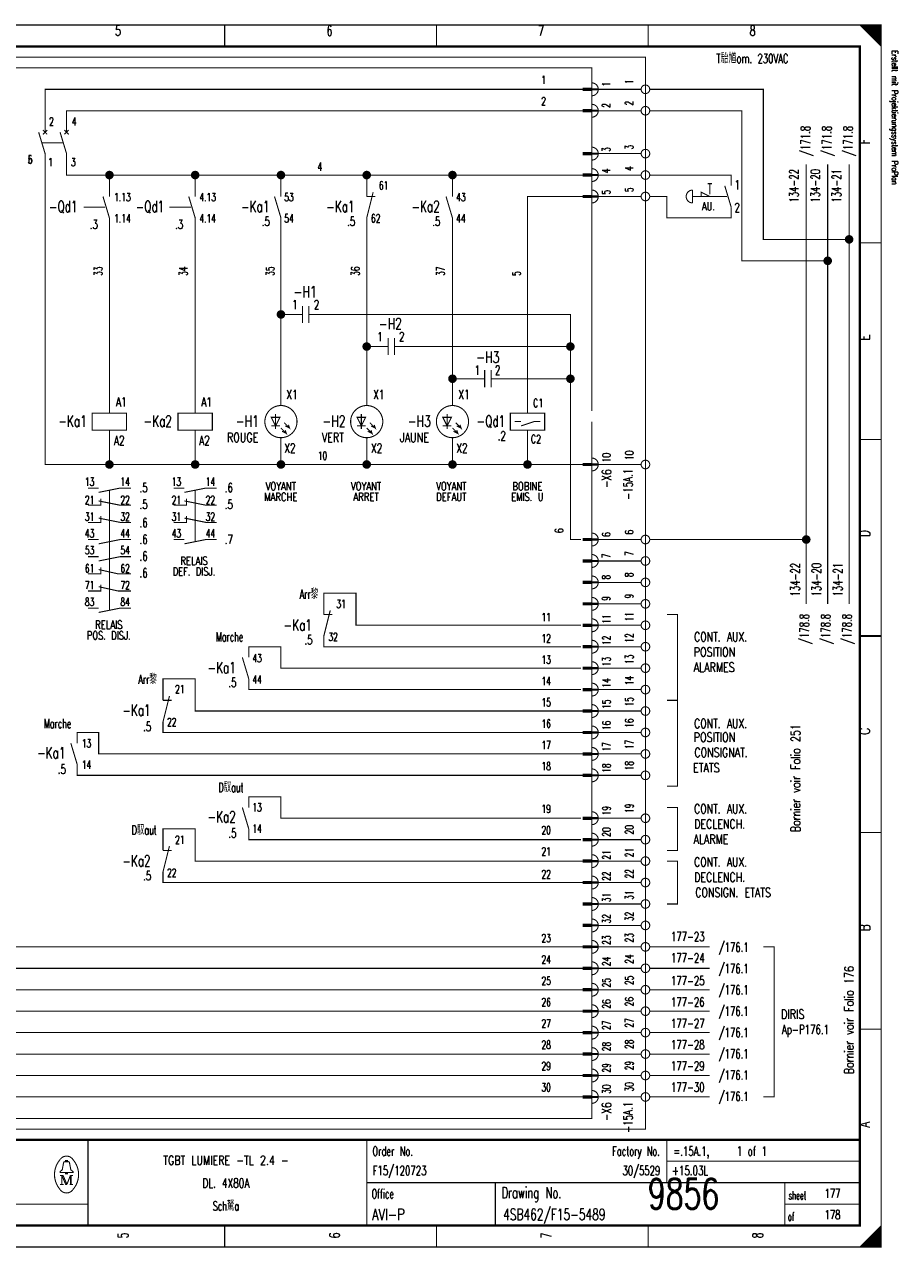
# Model space of a CAD drawing. Extents: x -1 to 409, y 0 to 286.
# Tile 2 of 2: x 205 to 409, y 0 to 285. Entities that reach past the tile are written whole.
import ezdxf
from ezdxf.enums import TextEntityAlignment as Align

# ---------------------------------------------------------------- set-up
doc = ezdxf.new("R2010")
doc.units = 0
doc.header["$MEASUREMENT"] = 0
doc.linetypes.add('GESTRICHELT', pattern=[3.75, 3, -0.75])
doc.layers.get('0').update_dxf_attribs({"color": 9, "linetype": 'CONTINUOUS'})
doc.layers.add('0L', color=7, linetype='CONTINUOUS')
doc.styles.get("Standard").update_dxf_attribs({"font": 'TXT', "bigfont": 'TXT'})

# ---------------------------------------------------------------- blocks, each defined once
blk = doc.blocks.new('BCIRCLE_FILLED')
at = {"color": 0, "linetype": 'Continuous', "const_width": 1, "flags": 128}
blk.add_lwpolyline([(0.5, 0, 1), (-0.5, 0, 1)], format="xyb", close=True, dxfattribs=at)

msp = doc.modelspace()

# ---------------------------------------------------------------- linework, layer by layer
at = {"color": 0, "const_width": 0.25, "flags": 128}
for points in [[(0, 142.5), (0, 285), (405, 285), (405, 0), (0, 0), (0, 142.5)], [(400, 285), (405, 280), (404.75, 280.25), (404.75, 285), (404.5, 285), (404.5, 280.5), (404.25, 280.75), (404.25, 285), (404, 285), (404, 281), (403.75, 281.25), (403.75, 285), (403.5, 285), (403.5, 281.5), (403.25, 281.75)], [(401.5, 283.5), (401.5, 285), (401.25, 285), (401.25, 283.75), (401, 284), (401, 285), (400.75, 285), (400.75, 284.25), (400.5, 284.5), (400.5, 285), (400.25, 285), (400.25, 284.75)], [(403.25, 281.75), (403.25, 285), (403, 285), (403, 282), (402.75, 282.25), (402.75, 285), (402.5, 285), (402.5, 282.5), (402.25, 282.75), (402.25, 285), (402, 285), (402, 283), (401.75, 283.25), (401.75, 285), (401.5, 285)], [(210, 260), (210, 270), (335.5, 270)], [(349, 270), (339, 270)], [(397.5, 235), (377.5, 235), (377.5, 270), (351, 270)], [(215, 260), (215, 265), (335.5, 265)], [(349, 265), (339, 265)], [(392.5, 230), (372.5, 230), (372.5, 265), (351, 265)], [(225, 182.5), (210, 182.5), (210, 255)], [(225, 250), (215, 250), (215, 255)], [(349, 255), (339, 255)], [(387.5, 150), (387.5, 252.5)], [(392.5, 150), (392.5, 252.5)], [(397.5, 150), (397.5, 252.5)], [(225, 245), (225, 250), (245, 250)], [(245, 245), (245, 250), (265, 250)], [(265, 245), (265, 250), (285, 250)], [(285, 245), (285, 250), (305, 250)], [(305, 245), (305, 250), (335.5, 250)], [(349, 250), (339, 250)], [(363, 245), (363, 246), (365, 245)], [(322.5, 194.5), (322.5, 245), (335.5, 245)], [(349, 245), (339, 245)], [(225, 194.5), (225, 240)], [(245, 194.5), (245, 240)], [(265, 196.25), (265, 240)], [(285, 196.25), (285, 240)], [(305, 196.25), (305, 240)], [(267, 217.5), (265, 217.5)], [(294.5, 210), (332.5, 210), (332.5, 217.5), (274.5, 217.5)], [(287, 210), (285, 210)], [(317, 202.5), (332.5, 202.5), (332.5, 210)], [(335.5, 55), (187.5, 55), (187.5, 207.5)], [(335.5, 60), (192.5, 60), (192.5, 207.5)], [(335.5, 65), (197.5, 65), (197.5, 207.5)], [(335.5, 70), (202.5, 70), (202.5, 207.5)], [(309.5, 202.5), (305, 202.5)], [(335, 165), (332.5, 165), (332.5, 202.5)], [(322.5, 194.5), (326.5, 194.5), (326.5, 190.5), (318.5, 190.5), (318.5, 194.5), (322.5, 194.5)], [(264.75, 193.5), (262.75, 193.5), (263.75, 191.5), (264.75, 193.5)], [(265, 191), (266.25, 189.75), (266, 190.5), (266.25, 189.75), (265.25, 190.25)], [(265.75, 192.25), (267, 191), (266.75, 191.75), (267, 191), (266, 191.5)], [(284.75, 193.5), (282.75, 193.5), (283.75, 191.5), (284.75, 193.5)], [(285, 191), (286.25, 189.75), (286, 190.5), (286.25, 189.75), (285.25, 190.25)], [(285.75, 192.25), (287, 191), (286.75, 191.75), (287, 191), (286, 191.5)], [(304.75, 193.5), (302.75, 193.5), (303.75, 191.5), (304.75, 193.5)], [(305, 191), (306.25, 189.75), (306, 190.5), (306.25, 189.75), (305.25, 190.25)], [(305.75, 192.25), (307, 191), (306.75, 191.75), (307, 191), (306, 191.5)], [(321, 191.5), (324, 192.5), (325.5, 192.5)], [(245, 182.5), (225, 182.5), (225, 190.5)], [(265, 182.5), (245, 182.5), (245, 190.5)], [(285, 182.5), (265, 182.5), (265, 188.75)], [(305, 182.5), (285, 182.5), (285, 188.75)], [(322.5, 182.5), (305, 182.5), (305, 188.75)], [(335.5, 182.5), (322.5, 182.5), (322.5, 190.5)], [(349, 182.5), (339, 182.5)], [(222.5, 176), (227.5, 177), (230, 177)], [(242.5, 176), (247.5, 177), (250, 177)], [(335.5, 50), (172.5, 50), (172.5, 175), (103, 175)], [(220, 173), (223, 173), (223, 174.5)], [(222.5, 174), (227.5, 173), (230, 173)], [(240, 173), (243, 173), (243, 174.5)], [(242.5, 174), (247.5, 173), (250, 173)], [(220, 169), (223, 169), (223, 170.5)], [(222.5, 170), (227.5, 169), (230, 169)], [(240, 169), (243, 169), (243, 170.5)], [(242.5, 170), (247.5, 169), (250, 169)], [(222.5, 164), (227.5, 165), (230, 165)], [(242.5, 164), (247.5, 165), (250, 165)], [(349, 165), (339, 165)], [(387.5, 165), (351, 165)], [(222.5, 160), (227.5, 161), (230, 161)], [(349, 160), (339, 160)], [(220, 157), (223, 157), (223, 158.5)], [(222.5, 158), (227, 157), (230, 157)], [(335.5, 45), (167.5, 45), (167.5, 155), (108, 155)], [(220, 153), (223, 153), (223, 154.5)], [(222.5, 154), (227, 153), (230, 153)], [(349, 155), (339, 155)], [(335, 145), (282.5, 145), (282.5, 152.5), (275, 152.5), (275, 147.5)], [(222.5, 148), (227.5, 149), (230, 149)], [(349, 150), (339, 150)], [(355, 127.5), (357.5, 127.5), (357.5, 147.5), (355, 147.5)], [(335, 140), (275, 140), (275, 142.5)], [(349, 145), (339, 145)], [(335, 135), (265, 135), (265, 140), (257.5, 140), (257.5, 137.5)], [(349, 140), (339, 140)], [(335.5, 40), (162.5, 40), (162.5, 135), (113, 135)], [(349, 135), (339, 135)], [(335.5, 125), (245, 125), (245, 132.5), (237.5, 132.5), (237.5, 127.5)], [(335, 130), (257.5, 130), (257.5, 132.5)], [(349, 130), (339, 130)], [(355, 127.5), (357.5, 127.5), (357.5, 107.5), (355, 107.5)], [(349, 125), (339, 125)], [(335.5, 35), (157.5, 35), (157.5, 120), (125, 120)], [(335.5, 115), (222.5, 115), (222.5, 120), (217.5, 120), (217.5, 117.5)], [(335.5, 120), (237.5, 120), (237.5, 122.5)], [(349, 120), (339, 120)], [(349, 115), (339, 115)], [(335.5, 110), (217.5, 110), (217.5, 112.5)], [(349, 110), (339, 110)], [(335, 100), (265, 100), (265, 105), (257.5, 105), (257.5, 102.5)], [(349, 100), (339, 100)], [(355, 102.5), (357.5, 102.5), (357.5, 92.5), (355, 92.5)], [(335.5, 90), (245, 90), (245, 97.5), (237.5, 97.5), (237.5, 92.5)], [(335, 95), (257.5, 95), (257.5, 97.5)], [(349, 95), (339, 95)], [(349, 90), (339, 90)], [(355, 90), (357.5, 90), (357.5, 80), (355, 80)], [(335.5, 85), (237.5, 85), (237.5, 87.5)], [(349, 85), (339, 85)], [(349, 80), (339, 80)], [(349, 75), (339, 75)], [(349, 70), (339, 70)], [(365, 70), (351, 70)], [(377.5, 70), (380, 70), (380, 35), (377.5, 35)], [(349, 65), (339, 65)], [(365, 65), (351, 65)], [(349, 60), (339, 60)], [(365, 60), (351, 60)], [(349, 55), (339, 55)], [(365, 55), (351, 55)], [(349, 50), (339, 50)], [(365, 50), (351, 50)], [(349, 45), (339, 45)], [(365, 45), (351, 45)], [(349, 40), (339, 40)], [(365, 40), (351, 40)], [(349, 35), (339, 35)], [(365, 35), (351, 35)], [(214.8, 19.9), (214.8, 20.2), (215.2, 20.2), (215.2, 19.9)], [(214.8, 17.4), (213.5, 17.4), (213.5, 17.6), (214, 18), (214.3, 19.6)], [(215.2, 17.4), (216.5, 17.4), (216.5, 17.6), (216, 18), (215.7, 19.6)], [(213.9, 16.7), (213.9, 14.6), (213.5, 14.6)], [(213.9, 16.7), (214.8, 14.6), (215.1, 14.6)], [(403, 0), (403, 3), (402.75, 2.75), (402.75, 0), (402.5, 0), (402.5, 2.5), (402.25, 2.25), (402.25, 0), (402, 0), (402, 2), (401.75, 1.75), (401.75, 0), (401.5, 0), (401.5, 1.5), (401.25, 1.25)], [(404.75, 4.75), (404.75, 0), (404.5, 0), (404.5, 4.5), (404.25, 4.25), (404.25, 0), (404, 0), (404, 4), (403.75, 3.75), (403.75, 0), (403.5, 0), (403.5, 3.5), (403.25, 3.25), (403.25, 0), (403, 0)], [(401.25, 1.25), (401.25, 0), (401, 0), (401, 1), (400.75, 0.75), (400.75, 0), (400.5, 0), (400.5, 0.5), (400.25, 0.25), (400.25, 0)]]:
    msp.add_lwpolyline(points, dxfattribs=at)
at = {"color": 0, "flags": 128}
for points, const_width in [([(0, 285), (405, 285), (405, 0), (0, 0)], 0.25), ([(5, 280), (400, 280), (400, 5), (5, 5)], 0.5), ([(5, 280), (400, 280), (400, 5), (5, 5)], 0.25), ([(337.5, 269.75), (335.5, 269.75), (335.5, 270.25), (337.5, 270.25)], 0.25), ([(337.5, 264.75), (335.5, 264.75), (335.5, 265.25), (337.5, 265.25)], 0.25), ([(337.5, 254.75), (335.5, 254.75), (335.5, 255.25), (337.5, 255.25)], 0.25), ([(337.5, 249.75), (335.5, 249.75), (335.5, 250.25), (337.5, 250.25)], 0.25), ([(337.5, 244.75), (335.5, 244.75), (335.5, 245.25), (337.5, 245.25)], 0.25), ([(221, 190.5), (229, 190.5), (229, 194.5), (221, 194.5)], 0.25), ([(241, 190.5), (249, 190.5), (249, 194.5), (241, 194.5)], 0.25), ([(337.5, 182.25), (335.5, 182.25), (335.5, 182.75), (337.5, 182.75)], 0.25), ([(337.5, 164.75), (335.5, 164.75), (335.5, 165.25), (337.5, 165.25)], 0.25), ([(337.5, 159.75), (335.5, 159.75), (335.5, 160.25), (337.5, 160.25)], 0.25), ([(337.5, 154.75), (335.5, 154.75), (335.5, 155.25), (337.5, 155.25)], 0.25), ([(337.5, 149.75), (335.5, 149.75), (335.5, 150.25), (337.5, 150.25)], 0.25), ([(337.5, 144.75), (335.5, 144.75), (335.5, 145.25), (337.5, 145.25)], 0.25), ([(337.5, 139.75), (335.5, 139.75), (335.5, 140.25), (337.5, 140.25)], 0.25), ([(337.5, 134.75), (335.5, 134.75), (335.5, 135.25), (337.5, 135.25)], 0.25), ([(337.5, 129.75), (335.5, 129.75), (335.5, 130.25), (337.5, 130.25)], 0.25), ([(337.5, 124.75), (335.5, 124.75), (335.5, 125.25), (337.5, 125.25)], 0.25), ([(337.5, 119.75), (335.5, 119.75), (335.5, 120.25), (337.5, 120.25)], 0.25), ([(337.5, 114.75), (335.5, 114.75), (335.5, 115.25), (337.5, 115.25)], 0.25), ([(337.5, 109.75), (335.5, 109.75), (335.5, 110.25), (337.5, 110.25)], 0.25), ([(337.5, 99.75), (335.5, 99.75), (335.5, 100.25), (337.5, 100.25)], 0.25), ([(337.5, 94.75), (335.5, 94.75), (335.5, 95.25), (337.5, 95.25)], 0.25), ([(337.5, 89.75), (335.5, 89.75), (335.5, 90.25), (337.5, 90.25)], 0.25), ([(337.5, 84.75), (335.5, 84.75), (335.5, 85.25), (337.5, 85.25)], 0.25), ([(337.5, 79.75), (335.5, 79.75), (335.5, 80.25), (337.5, 80.25)], 0.25), ([(337.5, 74.75), (335.5, 74.75), (335.5, 75.25), (337.5, 75.25)], 0.25), ([(337.5, 69.75), (335.5, 69.75), (335.5, 70.25), (337.5, 70.25)], 0.25), ([(337.5, 64.75), (335.5, 64.75), (335.5, 65.25), (337.5, 65.25)], 0.25), ([(337.5, 59.75), (335.5, 59.75), (335.5, 60.25), (337.5, 60.25)], 0.25), ([(337.5, 54.75), (335.5, 54.75), (335.5, 55.25), (337.5, 55.25)], 0.25), ([(337.5, 49.75), (335.5, 49.75), (335.5, 50.25), (337.5, 50.25)], 0.25), ([(337.5, 44.75), (335.5, 44.75), (335.5, 45.25), (337.5, 45.25)], 0.25), ([(337.5, 39.75), (335.5, 39.75), (335.5, 40.25), (337.5, 40.25)], 0.25), ([(337.5, 34.75), (335.5, 34.75), (335.5, 35.25), (337.5, 35.25)], 0.25), ([(214.8, 17.4), (215.2, 17.4), (215.2, 17.1), (214.8, 17.1)], 0.25)]:
    msp.add_lwpolyline(points, close=True, dxfattribs=dict(at, const_width=const_width))
at = {"color": 0}
for points, const_width in [([(251.875, 285), (251.875, 280)], 0.25), ([(301.25, 285), (301.25, 280)], 0.25), ([(350.625, 285), (350.625, 280)], 0.25), ([(335.5, 270), (337.5, 270)], 0.25), ([(335.5, 265), (337.5, 265)], 0.25), ([(208.5, 260), (210, 255)], 0.25), ([(210.5, 260.5), (209.5, 259.5)], 0.25), ([(209.5, 260.5), (210.5, 259.5)], 0.25), ([(213.5, 260), (215, 255)], 0.25), ([(215.5, 260.5), (214.5, 259.5)], 0.25), ([(214.5, 260.5), (215.5, 259.5)], 0.25), ([(335.5, 255), (337.5, 255)], 0.25), ([(335.5, 250), (337.5, 250)], 0.25), ([(286.5, 246), (285, 240)], 0.25), ([(361, 246.5), (361, 243.5)], 0.25), ([(364.5, 248), (365.5, 248)], 0.25), ([(368.5, 247.5), (370, 242.5)], 0.25), ([(223.5, 245), (225, 240)], 0.25), ([(243.5, 245), (245, 240)], 0.25), ([(263.5, 245), (265, 240)], 0.25), ([(285, 245), (287, 245)], 0.25), ([(303.5, 245), (305, 240)], 0.25), ([(335.5, 245), (337.5, 245)], 0.25), ([(405, 234.167), (400, 234.167)], 0.25), ([(270, 217.5), (267, 217.5)], 0.25), ([(270, 219.5), (270, 215.5)], 0.25), ([(271.5, 219.5), (271.5, 215.5)], 0.25), ([(271.5, 217.5), (274.5, 217.5)], 0.25), ([(290, 212), (290, 208)], 0.25), ([(291.5, 212), (291.5, 208)], 0.25), ([(290, 210), (287, 210)], 0.25), ([(291.5, 210), (294.5, 210)], 0.25), ([(312.5, 202.5), (309.5, 202.5)], 0.25), ([(312.5, 204.5), (312.5, 200.5)], 0.25), ([(314, 204.5), (314, 200.5)], 0.25), ([(314, 202.5), (317, 202.5)], 0.25), ([(263.75, 194.25), (263.75, 190.75)], 0.25), ([(283.75, 194.25), (283.75, 190.75)], 0.25), ([(303.75, 194.25), (303.75, 190.75)], 0.25), ([(262.75, 191.5), (264.75, 191.5)], 0.25), ([(282.75, 191.5), (284.75, 191.5)], 0.25), ([(302.75, 191.5), (304.75, 191.5)], 0.25), ([(319.5, 192.5), (321, 192.5)], 0.25), ([(405, 188.334), (400, 188.334)], 0.25), ([(335.5, 182.5), (337.5, 182.5)], 0.25), ([(220, 177), (222.5, 177)], 0.25), ([(240, 177), (242.5, 177)], 0.25), ([(220, 165), (222.5, 165)], 0.25), ([(240, 165), (242.5, 165)], 0.25), ([(335.5, 165), (337.5, 165)], 0.25), ([(220, 161), (222.5, 161)], 0.25), ([(335.5, 160), (337.5, 160)], 0.25), ([(335.5, 155), (337.5, 155)], 0.25), ([(220, 149), (222.5, 149)], 0.25), ([(276.5, 148.5), (275, 142.5)], 0.25), ([(335.5, 150), (337.5, 150)], 0.25), ([(275, 147.5), (277, 147.5)], 0.25), ([(335.5, 145), (337.5, 145)], 0.25), ([(400, 142.5), (405, 142.5)], 0.5), ([(405, 142.5), (400, 142.5)], 0.25), ([(335.5, 140), (337.5, 140)], 0.25), ([(256, 137.5), (257.5, 132.5)], 0.25), ([(335.5, 135), (337.5, 135)], 0.25), ([(239, 128.5), (237.5, 122.5)], 0.25), ([(335.5, 130), (337.5, 130)], 0.25), ([(237.5, 127.5), (239.5, 127.5)], 0.25), ([(335.5, 125), (337.5, 125)], 0.25), ([(335.5, 120), (337.5, 120)], 0.25), ([(216, 117.5), (217.5, 112.5)], 0.25), ([(335.5, 115), (337.5, 115)], 0.25), ([(335.5, 110), (337.5, 110)], 0.25), ([(256, 102.5), (257.5, 97.5)], 0.25), ([(335.5, 100), (337.5, 100)], 0.25), ([(335.5, 95), (337.5, 95)], 0.25), ([(405, 96.667), (400, 96.667)], 0.25), ([(239, 93.5), (237.5, 87.5)], 0.25), ([(237.5, 92.5), (239.5, 92.5)], 0.25), ([(335.5, 90), (337.5, 90)], 0.25), ([(335.5, 85), (337.5, 85)], 0.25), ([(335.5, 80), (337.5, 80)], 0.25), ([(335.5, 75), (337.5, 75)], 0.25), ([(335.5, 70), (337.5, 70)], 0.25), ([(335.5, 65), (337.5, 65)], 0.25), ([(335.5, 60), (337.5, 60)], 0.25), ([(335.5, 55), (337.5, 55)], 0.25), ([(335.5, 50), (337.5, 50)], 0.25), ([(405, 50.834), (400, 50.834)], 0.25), ([(335.5, 45), (337.5, 45)], 0.25), ([(335.5, 40), (337.5, 40)], 0.25), ([(335.5, 35), (337.5, 35)], 0.25), ([(400, 25), (5, 25)], 0.5), ([(220, 25), (220, 5)], 0.25), ([(285, 25), (285, 5)], 0.25), ([(355, 25), (355, 15)], 0.25), ([(214.6, 19.9), (215.5, 19.9)], 0.25), ([(355, 20), (400, 20)], 0.25), ([(213.5, 16.7), (214.2, 16.7)], 0.25), ([(213.9, 14.6), (214.3, 14.6)], 0.25), ([(214.2, 16.7), (215.1, 14.6)], 0.25), ([(215.1, 14.6), (215.9, 16.7)], 0.25), ([(216.5, 14.6), (215.7, 14.6)], 0.25), ([(215.9, 14.6), (215.9, 16.7)], 0.25), ([(215.9, 16.7), (216.5, 16.7)], 0.25), ([(216.1, 16.7), (216.1, 14.6)], 0.25), ([(285, 15), (400, 15)], 0.25), ([(315, 15), (315, 5)], 0.25), ([(382.5, 15), (382.5, 5)], 0.25), ([(5, 10), (220, 10)], 0.25), ([(382.5, 10), (400, 10)], 0.25), ([(251.875, 0), (251.875, 5)], 0.25), ([(301.25, 0), (301.25, 5)], 0.25), ([(350.625, 0), (350.625, 5)], 0.25), ([(405, 5), (400, 0)], 0.25)]:
    msp.add_lwpolyline(points, dxfattribs=dict(at, const_width=const_width))
at = {"color": 0, "linetype": 'GESTRICHELT', "const_width": 0.25, "flags": 128}
for points in [[(67.5, 277.5), (350, 277.5), (350, 27.5), (125, 27.5), (125, 65), (67.5, 65), (67.5, 277.5)], [(70, 250), (150, 250), (150, 275), (337.5, 275), (337.5, 225)], [(337.5, 192.5), (337.5, 30), (150, 30), (150, 82.5), (70, 82.5), (70, 250)], [(370, 247.5), (370, 250), (351, 250)], [(370, 242.5), (370, 240), (355, 240), (355, 245), (351, 245)]]:
    msp.add_lwpolyline(points, dxfattribs=at)
at = {"color": 0, "const_width": 0.25, "flags": 128}
for points in [[(337.5, 268.5, 1), (337.5, 271.5, 1)], [(337.5, 263.5, 1), (337.5, 266.5, 1)], [(337.5, 253.5, 1), (337.5, 256.5, 1)], [(337.5, 248.5, 1), (337.5, 251.5, 1)], [(337.5, 243.5, 1), (337.5, 246.5, 1)], [(361, 246.5, 1), (361, 243.5, 1)], [(337.5, 181, 1), (337.5, 184, 1)], [(337.5, 163.5, 1), (337.5, 166.5, 1)], [(337.5, 158.5, 1), (337.5, 161.5, 1)], [(337.5, 153.5, 1), (337.5, 156.5, 1)], [(337.5, 148.5, 1), (337.5, 151.5, 1)], [(337.5, 143.5, 1), (337.5, 146.5, 1)], [(337.5, 138.5, 1), (337.5, 141.5, 1)], [(337.5, 133.5, 1), (337.5, 136.5, 1)], [(337.5, 128.5, 1), (337.5, 131.5, 1)], [(337.5, 123.5, 1), (337.5, 126.5, 1)], [(337.5, 118.5, 1), (337.5, 121.5, 1)], [(337.5, 113.5, 1), (337.5, 116.5, 1)], [(337.5, 108.5, 1), (337.5, 111.5, 1)], [(337.5, 98.5, 1), (337.5, 101.5, 1)], [(337.5, 93.5, 1), (337.5, 96.5, 1)], [(337.5, 88.5, 1), (337.5, 91.5, 1)], [(337.5, 83.5, 1), (337.5, 86.5, 1)], [(337.5, 78.5, 1), (337.5, 81.5, 1)], [(337.5, 73.5, 1), (337.5, 76.5, 1)], [(337.5, 68.5, 1), (337.5, 71.5, 1)], [(337.5, 63.5, 1), (337.5, 66.5, 1)], [(337.5, 58.5, 1), (337.5, 61.5, 1)], [(337.5, 53.5, 1), (337.5, 56.5, 1)], [(337.5, 48.5, 1), (337.5, 51.5, 1)], [(337.5, 43.5, 1), (337.5, 46.5, 1)], [(337.5, 38.5, 1), (337.5, 41.5, 1)], [(337.5, 33.5, 1), (337.5, 36.5, 1)], [(213.499601, 20.388348, 0.373815), (213.488, 13.425, 0.373815)], [(216.493359, 20.403602, 0.530775), (213.513, 20.413, 0.530775)], [(214.6, 19.9, 0.414214), (214.3, 19.6, 0.414214)], [(215.7, 19.6, 0.414214), (215.4, 19.9, 0.414214)], [(216.498075, 13.401685, 0.378582), (216.463, 20.438, 0.378582)], [(213.502705, 13.401803, 0.532213), (216.488, 13.388, 0.532213)]]:
    msp.add_lwpolyline(points, format="xyb", dxfattribs=at)
for points in [[(351, 270, 1), (349, 270, 1)], [(351, 265, 1), (349, 265, 1)], [(351, 255, 1), (349, 255, 1)], [(351, 250, 1), (349, 250, 1)], [(351, 245, 1), (349, 245, 1)], [(268.75, 192.5, 1), (261.25, 192.5, 1)], [(288.75, 192.5, 1), (281.25, 192.5, 1)], [(308.75, 192.5, 1), (301.25, 192.5, 1)], [(351, 182.5, 1), (349, 182.5, 1)], [(351, 165, 1), (349, 165, 1)], [(351, 160, 1), (349, 160, 1)], [(351, 155, 1), (349, 155, 1)], [(351, 150, 1), (349, 150, 1)], [(351, 145, 1), (349, 145, 1)], [(351, 140, 1), (349, 140, 1)], [(351, 135, 1), (349, 135, 1)], [(351, 130, 1), (349, 130, 1)], [(351, 125, 1), (349, 125, 1)], [(351, 120, 1), (349, 120, 1)], [(351, 115, 1), (349, 115, 1)], [(351, 110, 1), (349, 110, 1)], [(351, 100, 1), (349, 100, 1)], [(351, 95, 1), (349, 95, 1)], [(351, 90, 1), (349, 90, 1)], [(351, 85, 1), (349, 85, 1)], [(351, 80, 1), (349, 80, 1)], [(351, 75, 1), (349, 75, 1)], [(351, 70, 1), (349, 70, 1)], [(351, 65, 1), (349, 65, 1)], [(351, 60, 1), (349, 60, 1)], [(351, 55, 1), (349, 55, 1)], [(351, 50, 1), (349, 50, 1)], [(351, 45, 1), (349, 45, 1)], [(351, 40, 1), (349, 40, 1)], [(351, 35, 1), (349, 35, 1)]]:
    msp.add_lwpolyline(points, format="xyb", close=True, dxfattribs=at)
at = {"color": 0, "linetype": 'GESTRICHELT', "const_width": 0.25}
for points in [[(209.25, 257.5), (214.25, 257.5)], [(365, 248), (365, 245.5)], [(219, 242.5), (224, 242.5)], [(239, 242.5), (244, 242.5)], [(367, 245), (361, 245)], [(364, 245), (369, 245)], [(337.5, 195), (337.5, 230)], [(225, 164.5), (225, 176.5)], [(245, 164.5), (245, 176.5)], [(225, 148.5), (225, 169)]]:
    msp.add_lwpolyline(points, dxfattribs=at)
at = {"layer": '0L', "color": 0}
for points in [[(338.95, 270.25), (337.55, 270.25), (338.95, 269.75), (337.55, 269.75)], [(338.95, 265.25), (337.55, 265.25), (338.95, 264.75), (337.55, 264.75)], [(338.95, 255.25), (337.55, 255.25), (338.95, 254.75), (337.55, 254.75)], [(338.95, 250.25), (337.55, 250.25), (338.95, 249.75), (337.55, 249.75)], [(338.95, 245.25), (337.55, 245.25), (338.95, 244.75), (337.55, 244.75)], [(338.95, 182.75), (337.55, 182.75), (338.95, 182.25), (337.55, 182.25)], [(338.95, 165.25), (337.55, 165.25), (338.95, 164.75), (337.55, 164.75)], [(338.95, 160.25), (337.55, 160.25), (338.95, 159.75), (337.55, 159.75)], [(338.95, 155.25), (337.55, 155.25), (338.95, 154.75), (337.55, 154.75)], [(338.95, 150.25), (337.55, 150.25), (338.95, 149.75), (337.55, 149.75)], [(338.95, 145.25), (337.55, 145.25), (338.95, 144.75), (337.55, 144.75)], [(338.95, 140.25), (337.55, 140.25), (338.95, 139.75), (337.55, 139.75)], [(338.95, 135.25), (337.55, 135.25), (338.95, 134.75), (337.55, 134.75)], [(338.95, 130.25), (337.55, 130.25), (338.95, 129.75), (337.55, 129.75)], [(338.95, 125.25), (337.55, 125.25), (338.95, 124.75), (337.55, 124.75)], [(338.95, 120.25), (337.55, 120.25), (338.95, 119.75), (337.55, 119.75)], [(338.95, 115.25), (337.55, 115.25), (338.95, 114.75), (337.55, 114.75)], [(338.95, 110.25), (337.55, 110.25), (338.95, 109.75), (337.55, 109.75)], [(338.95, 100.25), (337.55, 100.25), (338.95, 99.75), (337.55, 99.75)], [(338.95, 95.25), (337.55, 95.25), (338.95, 94.75), (337.55, 94.75)], [(338.95, 90.25), (337.55, 90.25), (338.95, 89.75), (337.55, 89.75)], [(338.95, 85.25), (337.55, 85.25), (338.95, 84.75), (337.55, 84.75)], [(338.95, 80.25), (337.55, 80.25), (338.95, 79.75), (337.55, 79.75)], [(338.95, 75.25), (337.55, 75.25), (338.95, 74.75), (337.55, 74.75)], [(338.95, 70.25), (337.55, 70.25), (338.95, 69.75), (337.55, 69.75)], [(338.95, 65.25), (337.55, 65.25), (338.95, 64.75), (337.55, 64.75)], [(338.95, 60.25), (337.55, 60.25), (338.95, 59.75), (337.55, 59.75)], [(338.95, 55.25), (337.55, 55.25), (338.95, 54.75), (337.55, 54.75)], [(338.95, 50.25), (337.55, 50.25), (338.95, 49.75), (337.55, 49.75)], [(338.95, 45.25), (337.55, 45.25), (338.95, 44.75), (337.55, 44.75)], [(338.95, 40.25), (337.55, 40.25), (338.95, 39.75), (337.55, 39.75)], [(338.95, 35.25), (337.55, 35.25), (338.95, 34.75), (337.55, 34.75)]]:
    msp.add_solid(points, dxfattribs=at)

# ---------------------------------------------------------------- block references
at = {"color": 0}
for p in [(225, 250), (245, 250), (265, 250), (285, 250), (305, 250), (397.5, 235), (392.5, 230), (265, 217.5), (285, 210), (332.5, 210), (305, 202.5), (332.5, 202.5), (225, 182.5), (245, 182.5), (265, 182.5), (285, 182.5), (305, 182.5), (322.5, 182.5), (387.5, 165)]:
    msp.add_blockref('BCIRCLE_FILLED', p, dxfattribs=at)

# ---------------------------------------------------------------- texts
for s, height, width, p in [('5', 2.38125, 0.672, (226.989415, 284.858032)), ('6', 2.38125, 0.672, (276.323163, 284.858032)), ('7', 2.38125, 0.672, (325.656912, 284.858032)), ('8', 2.38125, 0.672, (374.99066, 284.858032)), ('AU.', 1.905, 0.738667, (364.698007, 243.687422)), ('-H1', 2.619375, 0.709333, (270.644458, 224.09589)), ('-H2', 2.619375, 0.709333, (290.519925, 216.64259)), ('-H3', 2.619375, 0.709333, (313.234745, 208.834371)), ('VOYANT', 1.905, 0.76, (264.965753, 178.382316)), ('VOYANT', 1.905, 0.76, (284.84122, 178.382316)), ('VOYANT', 1.905, 0.76, (304.716687, 178.382316)), ('BOBINE', 1.905, 0.76, (322.46264, 178.382316)), ('MARCHE', 1.905, 0.76, (264.965753, 175.897883)), ('ARRET', 1.905, 0.76, (284.84122, 175.897883)), ('DEFAUT', 1.905, 0.76, (304.716687, 175.897883)), ('EMIS. U', 1.905, 0.741714, (322.46264, 175.897883)), ('RELAIS', 1.905, 0.76, (244.735367, 160.991283)), ('DEF. DISJ.', 1.905, 0.7408, (244.735367, 158.506849)), ('RELAIS', 1.905, 0.76, (224.8599, 146.084682)), ('POS. DISJ.', 1.905, 0.7408, (224.8599, 143.600249)), ('TGBT LUMIERE -TL 2.4 -', 2.143125, 0.754667, (252.188667, 21.295143)), ('DL. 4X80A', 2.143125, 0.716444, (252.188667, 15.971357)), ('Sch駑a', 2.143125, 0.626667, (252.188667, 10.647572))]:
    msp.add_text(s, height=height, dxfattribs=dict(at, width=width)).set_placement(p, align=Align.TOP_CENTER)
for s, height, width, p in [('T駘馗om. 230VAC', 2.143125, 0.669867, (366.520517, 278.256538)), ('1', 1.905, 0.672, (325.7066, 273.145704)), ('2', 1.905, 0.672, (325.7066, 268.176837)), ('1', 1.905, 0.672, (210.712827, 253.980075)), ('3', 1.905, 0.672, (216.036613, 253.980075)), ('4', 1.905, 0.672, (273.533499, 252.915318)), ('1', 2.143125, 0.672, (370.78132, 248.798257)), ('1.13', 1.905, 0.678, (226.098568, 245.816936)), ('4.13', 1.905, 0.678, (245.974035, 245.816936)), ('53', 1.905, 0.672, (265.774969, 245.816936)), ('43', 1.905, 0.672, (305.880822, 245.816936)), ('2', 2.143125, 0.672, (370.78132, 243.474471)), ('1.14', 1.905, 0.678, (226.098568, 240.84807)), ('4.14', 1.905, 0.678, (245.974035, 240.84807)), ('54', 1.905, 0.672, (265.774969, 240.84807)), ('62', 1.905, 0.672, (286.005355, 240.84807)), ('44', 1.905, 0.672, (305.880822, 240.84807)), ('A2', 2.143125, 0.716, (226.036457, 189.171856)), ('A2', 2.143125, 0.716, (245.911924, 189.171856)), ('C2', 1.905, 0.716, (323.284278, 189.384807)), ('X2', 2.143125, 0.716, (265.787391, 187.39726)), ('10', 1.905, 0.672, (273.583188, 185.480697)), ('X2', 2.143125, 0.716, (286.017777, 187.39726)), ('X2', 2.143125, 0.716, (305.893244, 187.39726)), ('13', 1.905, 0.672, (219.280573, 179.447073)), ('.5', 2.143125, 0.684, (232.032814, 178.169365)), ('.5', 2.143125, 0.684, (232.032814, 178.169365)), ('13', 1.905, 0.672, (239.510959, 179.447073)), ('.6', 2.143125, 0.684, (251.908281, 178.169365)), ('.6', 2.143125, 0.684, (251.908281, 178.169365)), ('21', 1.905, 0.672, (219.280573, 175.188045)), ('.5', 2.143125, 0.684, (232.032814, 174.265255)), ('.5', 2.143125, 0.684, (232.032814, 174.265255)), ('21', 1.905, 0.672, (239.510959, 175.188045)), ('.5', 2.143125, 0.684, (251.908281, 174.265255)), ('.5', 2.143125, 0.684, (251.908281, 174.265255)), ('31', 1.905, 0.672, (219.280573, 171.283935)), ('31', 1.905, 0.672, (239.510959, 171.283935)), ('.6', 2.143125, 0.684, (232.032814, 170.006227)), ('.6', 2.143125, 0.684, (232.032814, 170.006227)), ('43', 1.905, 0.672, (219.280573, 167.379826)), ('.6', 2.143125, 0.684, (232.032814, 166.102117)), ('.6', 2.143125, 0.684, (232.032814, 166.102117)), ('43', 1.905, 0.672, (239.510959, 167.379826)), ('.7', 2.143125, 0.684, (251.908281, 166.102117)), ('.7', 2.143125, 0.684, (251.908281, 166.102117)), ('53', 1.905, 0.672, (219.280573, 163.475716)), ('.6', 2.143125, 0.684, (232.032814, 162.198007)), ('.6', 2.143125, 0.684, (232.032814, 162.198007)), ('61', 1.905, 0.672, (219.280573, 159.216687)), ('.6', 2.143125, 0.684, (232.032814, 158.293898)), ('.6', 2.143125, 0.684, (232.032814, 158.293898)), ('71', 1.905, 0.672, (219.280573, 155.312578)), ('83', 1.905, 0.672, (219.280573, 151.408468)), ('11', 1.905, 0.672, (325.756289, 147.859278)), ('32', 1.905, 0.672, (276.067621, 143.24533)), ('12', 1.905, 0.672, (325.756289, 142.890411)), ('CONT. AUX.', 2.143125, 0.7408, (361.352895, 143.387298)), ('POSITION', 2.143125, 0.76, (361.253518, 139.838107)), ('43', 1.905, 0.672, (258.321669, 138.276463)), ('13', 1.905, 0.672, (325.756289, 137.921544)), ('ALARMES', 2.143125, 0.76, (361.253518, 136.288917)), ('44', 1.905, 0.672, (258.321669, 133.307597)), ('14', 1.905, 0.672, (325.756289, 132.952677)), ('15', 1.905, 0.672, (325.756289, 127.983811)), ('22', 1.905, 0.672, (238.446202, 123.369863)), ('16', 1.905, 0.672, (325.756289, 123.014944)), ('CONT. AUX.', 2.143125, 0.7408, (361.352895, 123.156912)), ('POSITION', 2.143125, 0.76, (361.253518, 119.96264)), ('13', 1.905, 0.672, (218.570735, 118.400996)), ('17', 1.905, 0.672, (325.756289, 118.046077)), ('CONSIGNAT.', 2.143125, 0.7536, (361.402584, 116.41345)), ('14', 1.905, 0.672, (218.570735, 113.43213)), ('18', 1.905, 0.672, (325.756289, 113.07721)), ('ETATS', 2.143125, 0.76, (361.104452, 112.864259)), ('13', 1.905, 0.672, (258.321669, 103.494396)), ('19', 1.905, 0.672, (325.756289, 103.139477)), ('CONT. AUX.', 2.143125, 0.7408, (361.352895, 103.281445)), ('14', 1.905, 0.672, (258.321669, 98.525529)), ('20', 1.905, 0.672, (325.756289, 98.17061)), ('DECLENCH.', 2.143125, 0.752889, (361.365318, 99.732254)), ('ALARME', 2.143125, 0.76, (361.191407, 96.183064)), ('21', 1.905, 0.672, (325.756289, 93.201743)), ('CONT. AUX.', 2.143125, 0.7408, (361.352895, 90.859278)), ('22', 1.905, 0.672, (238.446202, 88.232877)), ('22', 1.905, 0.672, (325.756289, 87.877958)), ('DECLENCH.', 2.143125, 0.752889, (361.365318, 87.310087)), ('CONSIGN. ETATS', 2.143125, 0.750857, (361.613761, 83.760897)), ('23', 1.905, 0.672, (325.756289, 72.971357)), ('/176.1', 2.143125, 0.68, (367.075965, 70.983811)), ('24', 1.905, 0.672, (325.756289, 68.002491)), ('/176.1', 2.143125, 0.68, (367.075965, 66.014944)), ('25', 1.905, 0.672, (325.756289, 63.033624)), ('/176.1', 2.143125, 0.68, (367.075965, 61.046077)), ('26', 1.905, 0.672, (325.756289, 58.064757)), ('/176.1', 2.143125, 0.68, (367.075965, 56.07721)), ('DIRIS', 2.143125, 0.76, (381.640068, 55.367372)), ('27', 1.905, 0.672, (325.756289, 53.09589)), ('Ap-P176.1', 2.143125, 0.688889, (381.813979, 51.818182)), ('/176.1', 2.143125, 0.68, (367.075965, 51.108344)), ('28', 1.905, 0.672, (325.756289, 48.127024)), ('/176.1', 2.143125, 0.68, (367.075965, 46.139477)), ('29', 1.905, 0.672, (325.756289, 43.158157)), ('/176.1', 2.143125, 0.68, (367.075965, 41.17061)), ('30', 1.905, 0.672, (325.756289, 38.18929)), ('/176.1', 2.143125, 0.68, (367.075965, 36.201743)), ('Order No.', 2.143125, 0.656889, (286.328331, 23.424658)), ('=.15A.1,    1 of 1', 2.143125, 0.682222, (356.495828, 23.424658)), ('Office', 2.143125, 0.626667, (286.154421, 13.486924)), ('Drawing No.', 2.619375, 0.646545, (316.427242, 13.983811)), ('sheet', 1.905, 0.6, (383.377397, 12.990037)), ('of', 1.905, 0.6, (383.228331, 8.021171))]:
    msp.add_text(s, height=height, dxfattribs=dict(at, width=width)).set_placement(p, align=Align.TOP_LEFT)
for s, height, rotation, width, p in [('Erstellt mit Projektierungssystem ProPlan', 1.42875, 270, 0.622634, (407.023879, 279.056912)), ('1', 1.905, 90, 0.672, (347.711582, 271.209755)), ('2', 1.905, 90, 0.672, (347.711582, 266.240889)), ('3', 1.905, 90, 0.672, (347.711582, 255.948236)), ('4', 1.905, 90, 0.672, (347.711582, 250.979369)), ('5', 1.905, 90, 0.672, (347.711582, 246.010503)), ('33', 1.905, 90, 0.672, (223.894521, 226.489955)), ('34', 1.905, 90, 0.672, (243.769988, 226.489955)), ('35', 1.905, 90, 0.672, (264.000374, 226.489955)), ('36', 1.905, 90, 0.672, (283.875841, 226.489955)), ('37', 1.905, 90, 0.672, (303.751308, 226.489955)), ('5', 1.905, 90, 0.672, (321.447572, 226.489955)), ('10', 1.905, 90, 0.672, (347.76127, 183.544749)), ('6', 1.905, 90, 0.672, (331.385305, 166.508635)), ('6', 1.905, 90, 0.672, (347.711582, 166.153716)), ('7', 1.905, 90, 0.672, (347.711582, 161.184849)), ('8', 1.905, 90, 0.672, (347.711582, 156.215982)), ('134-22', 2.143125, 90, 0.676, (386.63378, 151.727382)), ('134-20', 2.143125, 90, 0.676, (391.602646, 151.727382)), ('134-21', 2.143125, 90, 0.676, (396.571513, 151.727382)), ('9', 1.905, 90, 0.672, (347.711582, 151.247115)), ('11', 1.905, 90, 0.672, (347.76127, 145.923329)), ('12', 1.905, 90, 0.672, (347.76127, 140.954463)), ('13', 1.905, 90, 0.672, (347.76127, 135.985596)), ('14', 1.905, 90, 0.672, (347.76127, 131.016729)), ('15', 1.905, 90, 0.672, (347.76127, 126.047862)), ('16', 1.905, 90, 0.672, (347.76127, 121.078996)), ('17', 1.905, 90, 0.672, (347.76127, 116.110129)), ('18', 1.905, 90, 0.672, (347.76127, 111.141262)), ('19', 1.905, 90, 0.672, (347.76127, 101.203529)), ('20', 1.905, 90, 0.672, (347.76127, 96.234662)), ('21', 1.905, 90, 0.672, (347.76127, 90.910876)), ('22', 1.905, 90, 0.672, (347.76127, 85.942009)), ('31', 1.905, 90, 0.672, (347.76127, 80.973143)), ('32', 1.905, 90, 0.672, (347.76127, 76.004276)), ('23', 1.905, 90, 0.672, (347.76127, 71.035409)), ('24', 1.905, 90, 0.672, (347.76127, 66.066542)), ('25', 1.905, 90, 0.672, (347.76127, 61.097676)), ('26', 1.905, 90, 0.672, (347.76127, 56.128809)), ('27', 1.905, 90, 0.672, (347.76127, 51.159942)), ('28', 1.905, 90, 0.672, (347.76127, 46.191075)), ('29', 1.905, 90, 0.672, (347.76127, 41.222209)), ('30', 1.905, 90, 0.672, (347.76127, 36.253342))]:
    msp.add_text(s, height=height, rotation=rotation, dxfattribs=dict(at, width=width)).set_placement(p, align=Align.BOTTOM_LEFT)
for s, height, width, p in [('1', 1.905, 0.672, (339.903362, 270.66127)), ('2', 1.905, 0.672, (339.903362, 265.692403)), ('/171.8', 2.143125, 0.68, (386.241594, 254.476961)), ('/171.8', 2.143125, 0.68, (391.210461, 254.476961)), ('/171.8', 2.143125, 0.68, (396.179328, 254.476961)), ('F', 2.38125, 0.76, (399.909527, 257.174346)), ('3', 1.905, 0.672, (339.903362, 255.399751)), ('4', 1.905, 0.672, (339.903362, 250.430884)), ('5', 1.905, 0.672, (339.903362, 245.462017)), ('E', 2.38125, 0.76, (399.909527, 211.389788)), ('10', 1.905, 0.672, (339.953051, 182.996264)), ('6', 1.905, 0.672, (339.903362, 165.60523)), ('D', 2.38125, 0.76, (399.921949, 165.60523)), ('7', 1.905, 0.672, (339.903362, 160.636364)), ('8', 1.905, 0.672, (339.903362, 155.667497)), ('9', 1.905, 0.672, (339.903362, 150.69863)), ('11', 1.905, 0.672, (339.953051, 145.374844)), ('12', 1.905, 0.672, (339.953051, 140.405978)), ('13', 1.905, 0.672, (339.953051, 135.437111)), ('14', 1.905, 0.672, (339.953051, 130.468244)), ('15', 1.905, 0.672, (339.953051, 125.499377)), ('16', 1.905, 0.672, (339.953051, 120.530511)), ('C', 2.38125, 0.76, (399.921949, 119.465753)), ('17', 1.905, 0.672, (339.953051, 115.561644)), ('Bornier voir Folio 251', 2.143125, 0.76, (383.943536, 96.747983)), ('18', 1.905, 0.672, (339.953051, 110.592777)), ('19', 1.905, 0.672, (339.953051, 100.655044)), ('20', 1.905, 0.672, (339.953051, 95.686177)), ('21', 1.905, 0.672, (339.953051, 90.362391)), ('22', 1.905, 0.672, (339.953051, 85.393524)), ('31', 1.905, 0.672, (339.953051, 80.424658)), ('32', 1.905, 0.672, (339.953051, 75.455791)), ('B', 2.38125, 0.76, (399.909527, 73.681196)), ('23', 1.905, 0.672, (339.953051, 70.486924)), ('24', 1.905, 0.672, (339.953051, 65.518057)), ('25', 1.905, 0.672, (339.953051, 60.549191)), ('Bornier voir Folio 176', 2.143125, 0.76, (396.404787, 40.308612)), ('26', 1.905, 0.672, (339.953051, 55.580324)), ('27', 1.905, 0.672, (339.953051, 50.611457)), ('28', 1.905, 0.672, (339.953051, 45.64259)), ('29', 1.905, 0.672, (339.953051, 40.673724)), ('30', 1.905, 0.672, (339.953051, 35.704857)), ('A', 2.38125, 0.76, (399.909527, 27.896638))]:
    msp.add_text(s, height=height, rotation=90, dxfattribs=dict(at, width=width)).set_placement(p, align=Align.TOP_LEFT)
for s, height, width, p in [('2', 1.905, 0.672, (210.932877, 260.964882)), ('4', 1.905, 0.672, (216.256663, 260.964882)), ('5', 1.905, 0.672, (205.96401, 252.091905)), ('6', 1.905, 0.672, (205.96401, 252.091905)), ('61', 1.905, 0.672, (287.865131, 246.058281)), ('2', 2.143125, 0.672, (272.688792, 218.062267)), ('2', 2.143125, 0.672, (292.564259, 210.608966)), ('2', 2.143125, 0.672, (314.924159, 202.800747)), ('X1', 2.143125, 0.716, (266.282503, 197.122042)), ('X1', 2.143125, 0.716, (286.512889, 197.122042)), ('X1', 2.143125, 0.716, (306.388356, 197.122042)), ('A1', 2.143125, 0.716, (226.531569, 195.347447)), ('A1', 2.143125, 0.716, (246.407036, 195.347447)), ('C1', 1.905, 0.716, (323.77939, 195.304857)), ('31', 1.905, 0.672, (277.927397, 148.455542)), ('21', 1.905, 0.672, (240.305978, 128.580075)), ('21', 1.905, 0.672, (240.305978, 93.443088)), ('F15/120723', 2.143125, 0.6832, (286.390442, 16.113325)), ('+15.03L', 2.143125, 0.691429, (356.16043, 16.113325)), ('9856', 7, 0.6928, (350.581462, 6.783637)), ('177', 2.143125, 0.672, (391.771233, 10.789539)), ('AVI-P', 2.619375, 0.7472, (286.241376, 5.508344)), ('4SB462/F15-5489', 2.619375, 0.6928, (316.787484, 5.508344)), ('178', 2.143125, 0.672, (391.771233, 5.820672))]:
    msp.add_text(s, height=height, dxfattribs=dict(at, width=width)).set_placement(p, align=Align.BOTTOM_LEFT)
for s, width, p in [('134-22', 0.676, (386.34807, 251.424658)), ('134-20', 0.676, (391.316936, 251.424658)), ('134-21', 0.676, (396.285803, 251.424658)), ('-15A.1', 0.694667, (347.661893, 181.505604)), ('-15A.1', 0.694667, (347.661893, 33.859278))]:
    msp.add_text(s, height=2.143125, rotation=90, dxfattribs=dict(at, width=width)).set_placement(p, align=Align.BOTTOM_RIGHT)
for s, height, width, p in [('-Qd1', 2.619375, 0.682, (217.557441, 243.971357)), ('-Qd1', 2.619375, 0.682, (237.787827, 243.971357)), ('-Ka1', 2.619375, 0.682, (262.286115, 243.971357)), ('-Ka1', 2.619375, 0.682, (282.161582, 243.971357)), ('-Ka2', 2.619375, 0.682, (302.037049, 243.971357)), ('.5', 2.143125, 0.684, (262.428082, 240.280199)), ('.5', 2.143125, 0.684, (262.428082, 240.280199)), ('.5', 2.143125, 0.684, (282.303549, 240.280199)), ('.5', 2.143125, 0.684, (282.303549, 240.280199)), ('.5', 2.143125, 0.684, (302.179016, 240.280199)), ('.5', 2.143125, 0.684, (302.179016, 240.280199)), ('.3', 2.143125, 0.684, (222.322229, 239.570361)), ('.3', 2.143125, 0.684, (222.322229, 239.570361)), ('.3', 2.143125, 0.684, (242.197696, 239.570361)), ('.3', 2.143125, 0.684, (242.197696, 239.570361)), ('-Ka2', 2.619375, 0.682, (239.571295, 193.927771)), ('-H2', 2.619375, 0.709333, (280.085305, 193.927771)), ('-H3', 2.619375, 0.709333, (299.960772, 193.927771)), ('-Qd1', 2.619375, 0.682, (317.289695, 193.927771)), ('-Ka1', 2.619375, 0.682, (219.695828, 193.927771)), ('-H1', 2.619375, 0.709333, (259.854919, 193.927771)), ('ROUGE', 2.143125, 0.76, (259.73957, 189.881694)), ('VERT', 2.143125, 0.76, (279.686021, 189.881694)), ('JAUNE', 2.143125, 0.76, (299.517123, 189.881694)), ('.2', 2.143125, 0.684, (317.440535, 190.236613)), ('.2', 2.143125, 0.684, (317.440535, 190.236613)), ('14', 1.905, 0.672, (229.757783, 179.447073)), ('14', 1.905, 0.672, (249.63325, 179.447073)), ('22', 1.905, 0.672, (229.757783, 175.188045)), ('22', 1.905, 0.672, (249.63325, 175.188045)), ('32', 1.905, 0.672, (229.757783, 171.283935)), ('32', 1.905, 0.672, (249.63325, 171.283935)), ('44', 1.905, 0.672, (229.757783, 167.379826)), ('44', 1.905, 0.672, (249.63325, 167.379826)), ('54', 1.905, 0.672, (229.757783, 163.475716)), ('62', 1.905, 0.672, (229.757783, 159.216687)), ('72', 1.905, 0.672, (229.757783, 155.312578)), ('84', 1.905, 0.672, (229.757783, 151.408468)), ('Arr黎', 2.143125, 0.632, (273.687889, 153.325031)), ('-Ka1', 2.619375, 0.682, (272.223848, 146.368618)), ('Marche', 2.143125, 0.626667, (256.216999, 143.387298)), ('.5', 2.143125, 0.684, (272.365816, 142.67746)), ('.5', 2.143125, 0.684, (272.365816, 142.67746)), ('-Ka1', 2.619375, 0.682, (254.477895, 136.430884)), ('Arr黎', 2.143125, 0.632, (236.066469, 133.449564)), ('.5', 2.143125, 0.684, (254.619863, 132.739726)), ('.5', 2.143125, 0.684, (254.619863, 132.739726)), ('-Ka1', 2.619375, 0.682, (234.602428, 126.493151)), ('Marche', 2.143125, 0.626667, (216.111146, 123.156912)), ('.5', 2.143125, 0.684, (234.744396, 122.447073)), ('.5', 2.143125, 0.684, (234.744396, 122.447073)), ('-Ka1', 2.619375, 0.682, (214.726961, 116.555417)), ('.5', 2.143125, 0.684, (214.868929, 112.50934)), ('.5', 2.143125, 0.684, (214.868929, 112.50934)), ('D馭aut', 2.143125, 0.626667, (256.252491, 108.250311)), ('-Ka2', 2.619375, 0.682, (254.477895, 101.648817)), ('D馭aut', 2.143125, 0.626667, (236.022105, 98.312578)), ('.5', 2.143125, 0.684, (254.619863, 97.60274)), ('.5', 2.143125, 0.684, (254.619863, 97.60274)), ('-Ka2', 2.619375, 0.682, (234.602428, 91.356164)), ('.5', 2.143125, 0.684, (234.744396, 87.665006)), ('.5', 2.143125, 0.684, (234.744396, 87.665006)), ('177-23', 2.143125, 0.676, (363.784091, 73.468244)), ('177-24', 2.143125, 0.676, (363.784091, 68.499377)), ('177-25', 2.143125, 0.676, (363.784091, 63.175592)), ('177-26', 2.143125, 0.676, (363.784091, 58.206725)), ('177-27', 2.143125, 0.676, (363.784091, 53.237858)), ('177-28', 2.143125, 0.676, (363.784091, 48.268991)), ('177-29', 2.143125, 0.676, (363.784091, 43.300125)), ('177-30', 2.143125, 0.676, (363.784091, 38.331258)), ('Factory No.', 2.143125, 0.646545, (353.349471, 23.424658))]:
    msp.add_text(s, height=height, dxfattribs=dict(at, width=width)).set_placement(p, align=Align.TOP_RIGHT)
for s, width, p in [('1', 0.672, (268.834371, 218.062267)), ('1', 0.672, (288.709838, 210.608966)), ('1', 0.672, (311.424658, 202.800747)), ('30/5529', 0.675429, (353.464819, 16.113325))]:
    msp.add_text(s, height=2.143125, dxfattribs=dict(at, width=width)).set_placement(p, align=Align.BOTTOM_RIGHT)
for s, width, p in [('-X6', 0.709333, (339.853674, 181.363636)), ('/178.8', 0.68, (385.993151, 147.646326)), ('/178.8', 0.68, (390.962017, 147.646326)), ('/178.8', 0.68, (395.930884, 147.646326)), ('-X6', 0.709333, (339.853674, 33.71731))]:
    msp.add_text(s, height=2.143125, rotation=90, dxfattribs=dict(at, width=width)).set_placement(p, align=Align.TOP_RIGHT)
at = {"color": 0, "width": 0.672}
for s, p in [('5', (226.989415, 2.697385)), ('6', (276.323163, 2.697385)), ('7', (325.656912, 2.697385)), ('8', (374.99066, 2.697385))]:
    msp.add_text(s, height=2.38125, rotation=90, dxfattribs=at).set_placement(p, align=Align.TOP_CENTER)

doc.saveas('drawing.dxf')
